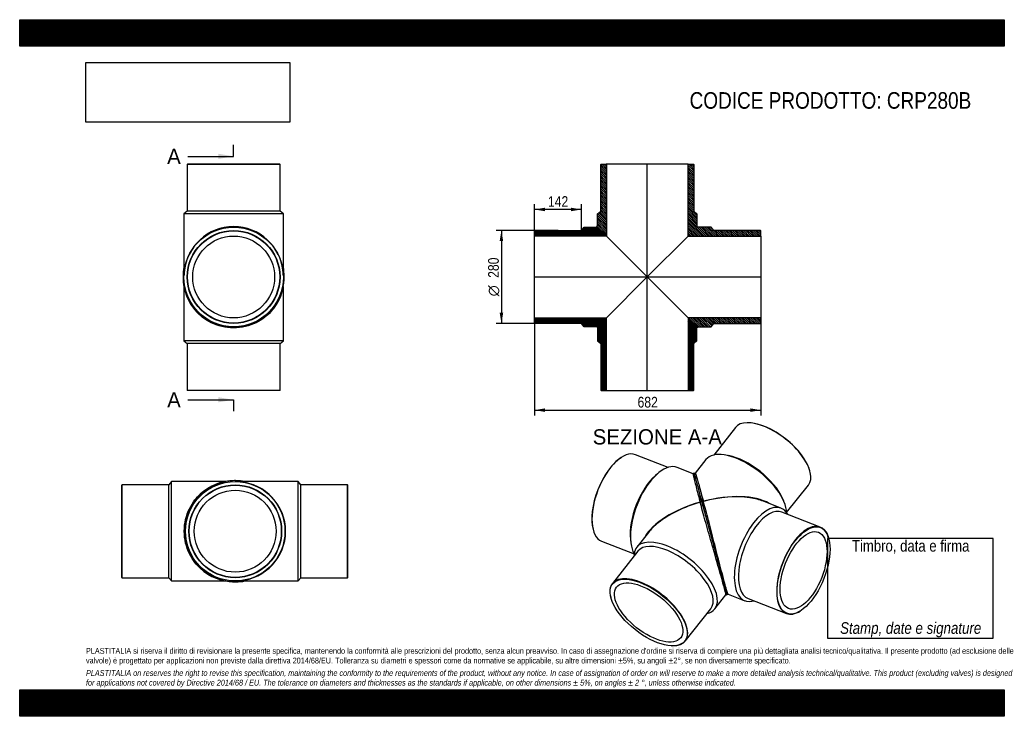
# Model space of a CAD drawing. Header units: millimetres. Extents: x 0 to 2970, y 0 to 2100.
import ezdxf
from ezdxf.enums import TextEntityAlignment as Align
from ezdxf.lldxf.tags import DXFTag

# ---------------------------------------------------------------- set-up
doc = ezdxf.new("R2010")
doc.units = ezdxf.units.MM
doc.header["$LTSCALE"] = 10
for name, color, linetype in [('CRP280B', 7, 'Continuous'), ('CRP280B_MIR', 7, 'Continuous'), ('Default', 7, 'Continuous'), ('DV4_Default', 7, 'Continuous')]:
    doc.layers.add(name, color=color, linetype=linetype)
doc.styles.add('SEACAD_Arial_Narrow', font='ARIALN.TTF')
doc.styles.add('SEACAD_Solid_Edge_ANSI', font='seans.ttf')
doc.styles.add('SEACAD_Solid_Edge_ANSI1_Symbols', font='semeca1.ttf')
tags = doc.linetypes.add('CENTER2', pattern=[28.575, 19.05, -3.175, 3.175, -3.175]).pattern_tags.tags
tags[10:11] = [DXFTag(74, 4), DXFTag(75, 0), DXFTag(340, '0'), DXFTag(46, 0.0), DXFTag(50, 0.0), DXFTag(44, 0.0), DXFTag(45, 0.0)]
tags[8:9] = [DXFTag(74, 4), DXFTag(75, 0), DXFTag(340, '0'), DXFTag(46, 0.0), DXFTag(50, 0.0), DXFTag(44, 0.0), DXFTag(45, 0.0)]
tags[6:7] = [DXFTag(74, 4), DXFTag(75, 0), DXFTag(340, '0'), DXFTag(46, 0.0), DXFTag(50, 0.0), DXFTag(44, 0.0), DXFTag(45, 0.0)]
tags[4:5] = [DXFTag(74, 4), DXFTag(75, 0), DXFTag(340, '0'), DXFTag(46, 0.0), DXFTag(50, 0.0), DXFTag(44, 0.0), DXFTag(45, 0.0)]
doc.dimstyles.new('Plastitalia', dxfattribs={"dimtxt": 32, "dimasz": 32, "dimexe": 16, "dimexo": 0, "dimgap": 8, "dimtad": 1, "dimdec": 0, "dimtxsty": 'SEACAD_Arial_Narrow', "dimblk1": '_SE_FILLED', "dimblk2": '_SE_FILLED', "dimsah": 1, "dimcen": 16, "dimadec": 0, "dimazin": 0, "dimtfac": 0.7, "dimtdec": 1, "dimtmove": 0, "dimatfit": 3, "dimfxl": 1, "dimtolj": 1, "dimarcsym": 0})
picture_1 = doc.add_image_def('image1.jpg', size_in_pixel=(4302, 1260))

# ---------------------------------------------------------------- blocks, each defined once
blk = doc.blocks.new('SE')
at = {"layer": 'CRP280B', "color": 7, "linetype": 'Continuous'}
for p, q in [((495.4, 1295.2), (495.4, 1132)), ((795.4, 1132), (795.4, 1295.4)), ((795.4, 1132), (495.4, 1132)), ((495.4, 1132), (505.4, 1124)), ((785.4, 1124), (795.4, 1132)), ((785.4, 1124), (505.4, 1124)), ((505.4, 1124), (505.4, 983)), ((785.4, 983), (785.4, 1124)), ((505.4, 983), (785.4, 983)), ((505.4, 983), (506.4, 982)), ((784.4, 982), (506.4, 982)), ((784.4, 982), (785.4, 983))]:
    blk.add_line(p, q, dxfattribs=at)
for centre, radius, start, end in [((646.1, 1324.6), 150.7, 142.9836, 153.1185), ((646.2, 1324.5), 150.9, 153.1184, 159.3506), ((645.4, 1323.3), 152.5, 179.6147, 180.2368), ((645.3, 1322.7), 152.5, 180.0018, 222.7782), ((645.4, 1322.7), 152.5, 317.0914, 359.999), ((645.4, 1323.3), 152.5, 359.7632, 1.5478)]:
    blk.add_arc(centre, radius, start, end, dxfattribs=at)
for centre, major_axis, start_param, end_param in [((495.4, 1322.7), (2.5, 0), 2.99622, 3.1424), ((795.4, 1322.7), (-2.5, 0), 3.140785, 3.309089)]:
    blk.add_ellipse(centre, major_axis=major_axis, ratio=0.707107, start_param=start_param, end_param=end_param, dxfattribs=at)
blk.add_open_spline([(757, 1218.8), (751.8, 1213.3), (746.2, 1208), (731.9, 1196.8), (722.9, 1191.2), (703.2, 1181.6), (692.4, 1177.7), (669.5, 1172.3), (657.4, 1170.9), (633.3, 1170.9), (621.2, 1172.3), (598.4, 1177.7), (587.5, 1181.6), (567.8, 1191.2), (558.8, 1196.8), (544.4, 1208.1), (538.7, 1213.4), (533.5, 1219)], degree=3, knots=[0.2636208, 0.2636208, 0.2636208, 0.2636208, 0.3125, 0.3125, 0.375, 0.375, 0.4375, 0.4375, 0.5, 0.5, 0.5625, 0.5625, 0.625, 0.625, 0.6875, 0.6875, 0.7371302, 0.7371302, 0.7371302, 0.7371302], dxfattribs=at)
at = {"layer": 'CRP280B_MIR', "color": 7, "linetype": 'Continuous'}
for p, q in [((506.4, 1664.5), (505.4, 1663.5)), ((785.4, 1663.5), (505.4, 1663.5)), ((505.4, 1663.5), (505.4, 1522.5)), ((784.4, 1664.5), (506.4, 1664.5)), ((785.4, 1663.5), (784.4, 1664.5)), ((785.4, 1522.5), (785.4, 1663.5)), ((505.4, 1522.5), (495.4, 1514.5)), ((785.4, 1522.5), (505.4, 1522.5)), ((795.4, 1514.5), (785.4, 1522.5)), ((795.4, 1514.5), (495.4, 1514.5)), ((495.4, 1514.5), (495.4, 1331.5)), ((795.4, 1331.5), (795.4, 1514.5)), ((495.4, 1328), (495.4, 1328)), ((495.4, 1328), (495.4, 1328)), ((795.3, 1328), (795.3, 1328)), ((795.3, 1328), (795.3, 1328))]:
    blk.add_line(p, q, dxfattribs=at)
for radius in [150, 140, 139, 123.4]:
    blk.add_circle((645.4, 1324.5), radius, dxfattribs=at)
for centre, radius, start, end in [((646.2, 1326.2), 153.3, 169.6843, 180.0044), ((644.5, 1326.3), 153.3, 359.9932, 10.3497), ((645.4, 1326.2), 152.5, 179.9997, 0.0003)]:
    blk.add_arc(centre, radius, start, end, dxfattribs=at)
for centre, major_axis, ratio, start_param, end_param in [((645.4, 1324.5), (0, -152), 0.986842, 1.657152, 4.626768), ((645.4, 1324.5), (0, -152), 0.986842, 4.626768, 4.688974), ((645.4, 1324.5), (0, -152), 0.986842, 1.594211, 1.657152), ((495.4, 1326.2), (2.5, 0), 0.707107, 1.554239, 3.140786), ((795.4, 1326.2), (-2.5, 0), 0.707107, 3.142399, 4.728946)]:
    blk.add_ellipse(centre, major_axis=major_axis, ratio=ratio, start_param=start_param, end_param=end_param, dxfattribs=at)
for points in [[(495.4, 1331.5), (495.4, 1330.4), (495.4, 1329.2), (495.4, 1328)], [(795.3, 1328), (795.3, 1329.2), (795.4, 1330.4), (795.4, 1331.5)]]:
    blk.add_open_spline(points, degree=3, dxfattribs=at)
blk = doc.blocks.new('SE1')
at = {"layer": 'CRP280B', "color": 7, "linetype": 'Continuous'}
for p, q in [((308.6, 697.9), (307.6, 696.9)), ((307.6, 418.9), (307.6, 696.9)), ((308.6, 697.9), (308.6, 417.9)), ((449.6, 697.9), (308.6, 697.9)), ((457.6, 707.9), (449.6, 697.9)), ((449.6, 417.9), (449.6, 697.9)), ((457.6, 407.9), (457.6, 707.9)), ((620.8, 707.9), (457.6, 707.9)), ((307.6, 418.9), (308.6, 417.9)), ((308.6, 417.9), (449.6, 417.9)), ((449.6, 417.9), (457.6, 407.9)), ((457.6, 407.9), (621, 407.9))]:
    blk.add_line(p, q, dxfattribs=at)
for centre, radius, start, end in [((648.3, 557.9), 152.5, 90.0018, 132.7782), ((648.9, 557.9), 152.5, 89.6147, 90.2368), ((650.1, 557), 150.9, 63.1184, 69.3506), ((650.2, 557.1), 150.7, 52.9836, 63.1185), ((648.3, 557.9), 152.5, 227.0914, 269.999), ((648.9, 557.9), 152.5, 269.7632, 271.5478)]:
    blk.add_arc(centre, radius, start, end, dxfattribs=at)
for centre, major_axis, start_param, end_param in [((648.3, 707.9), (0, -2.5), 2.99622, 3.1424), ((648.3, 407.9), (0, 2.5), 3.140785, 3.309089)]:
    blk.add_ellipse(centre, major_axis=major_axis, ratio=0.707107, start_param=start_param, end_param=end_param, dxfattribs=at)
blk.add_open_spline([(544.4, 446.3), (538.9, 451.4), (533.6, 457), (522.4, 471.3), (516.8, 480.3), (507.2, 500.1), (503.3, 510.9), (497.9, 533.7), (496.5, 545.8), (496.5, 569.9), (497.9, 582), (503.3, 604.9), (507.2, 615.7), (516.8, 635.4), (522.4, 644.4), (533.7, 658.8), (539, 664.5), (544.6, 669.7)], degree=3, knots=[0.2636208, 0.2636208, 0.2636208, 0.2636208, 0.3125, 0.3125, 0.375, 0.375, 0.4375, 0.4375, 0.5, 0.5, 0.5625, 0.5625, 0.625, 0.625, 0.6875, 0.6875, 0.7371302, 0.7371302, 0.7371302, 0.7371302], dxfattribs=at)
at = {"layer": 'CRP280B_MIR', "color": 7, "linetype": 'Continuous'}
for p, q in [((653.6, 707.8), (653.6, 707.8)), ((653.6, 707.8), (653.6, 707.8)), ((840.1, 707.9), (657.1, 707.9)), ((840.1, 407.9), (840.1, 707.9)), ((848.1, 697.9), (840.1, 707.9)), ((848.1, 417.9), (848.1, 697.9)), ((989.1, 697.9), (848.1, 697.9)), ((989.1, 417.9), (989.1, 697.9)), ((990.1, 696.9), (989.1, 697.9)), ((990.1, 418.9), (990.1, 696.9)), ((840.1, 407.9), (848.1, 417.9)), ((848.1, 417.9), (989.1, 417.9)), ((989.1, 417.9), (990.1, 418.9)), ((653.6, 407.9), (653.6, 407.9)), ((653.6, 407.9), (653.6, 407.9)), ((657.1, 407.9), (840.1, 407.9))]:
    blk.add_line(p, q, dxfattribs=at)
for radius in [150, 140, 139, 123.4]:
    blk.add_circle((650.1, 557.9), radius, dxfattribs=at)
for centre, radius, start, end in [((651.8, 557.9), 152.5, 89.9997, 270.0003), ((651.8, 557.1), 153.3, 79.6843, 90.0044), ((651.9, 558.7), 153.3, 269.9932, 280.3497)]:
    blk.add_arc(centre, radius, start, end, dxfattribs=at)
for centre, major_axis, ratio, start_param, end_param in [((651.8, 707.9), (0, -2.5), 0.707107, 1.554239, 3.140786), ((650.1, 557.9), (-152, 0), 0.986842, 4.626768, 4.688974), ((650.1, 557.9), (-152, 0), 0.986842, 1.657152, 4.626768), ((651.8, 407.9), (0, 2.5), 0.707107, 3.142399, 4.728946), ((650.1, 557.9), (-152, 0), 0.986842, 1.594211, 1.657152)]:
    blk.add_ellipse(centre, major_axis=major_axis, ratio=ratio, start_param=start_param, end_param=end_param, dxfattribs=at)
for points in [[(657.1, 707.9), (656, 707.9), (654.8, 707.8), (653.6, 707.8)], [(653.6, 407.9), (654.8, 407.9), (656, 407.9), (657.1, 407.9)]]:
    blk.add_open_spline(points, degree=3, dxfattribs=at)
blk = doc.blocks.new('SE2')
at = {"layer": 'CRP280B', "color": 7, "linetype": 'Continuous'}
for p, q in [((1815.7, 781), (1814.8, 780.5)), ((1955.6, 750.2), (1857.4, 788.6)), ((2031.1, 731.4), (1983.1, 750.2)), ((1923.7, 731), (1917.5, 725.5)), ((2037.4, 721.5), (2038, 719)), ((2040.1, 712.3), (2038.7, 717.3)), ((2049.9, 655.9), (2052.6, 645.8)), ((2052.6, 645.8), (2052.8, 644.9)), ((2052.6, 645.4), (2052.6, 645.4)), ((2061, 633.2), (2057.3, 647.1)), ((1729.6, 562.8), (1729.9, 561.8)), ((1896.5, 554.2), (1861.2, 509.5)), ((1755.4, 527.9), (1853.5, 489.5)), ((1842.3, 533.5), (1843.2, 525.3)), ((1864.7, 497.8), (1787.8, 400.3)), ((1782.9, 358.7), (1783.2, 357.7)), ((2096.7, 323.6), (2130.4, 366.3)), ((2007.5, 226.8), (2084.5, 324.3)), ((1967.1, 212.5), (1968.2, 212.4))]:
    blk.add_line(p, q, dxfattribs=at)
for centre, radius, start, end in [((-1275.3, -194), 3437, 15.375, 15.4346), ((47597.6, 12945.2), 47171.6, 195.05269, 195.09187), ((53371.7, 14401.5), 53125.6, 195.2094, 195.27156)]:
    blk.add_arc(centre, radius, start, end, dxfattribs=at)
for centre, major_axis, ratio, start_param, end_param in [((1806.4, 658.3), (-51, -130.4), 0.47604, 3.141593, 6.283185), ((1805.6, 658.6), (50.7, 129.4), 0.47604, 0.571993, 2.569599), ((1928.4, 610.5), (-54.7, -139.7), 0.47604, 3.141593, 5.915977), ((1921.9, 613.1), (-51, -130.4), 0.47604, 3.884778, 5.54), ((2084, 549.6), (40.2, -148.2), 0.001558, 3.140438, 3.831143), ((2084, 549.6), (206.5, 54.6), 0.471672, 1.598331, 2.717661), ((2084, 549.6), (205.8, 57.2), 0.471678, 1.592377, 2.303174), ((2055, 646.1), (2.41, 0.65), 0.671516, 0.002302, 3.160453), ((2084, 549.6), (-40.2, 148.2), 0.001558, 1.000909, 3.142747), ((2084, 549.6), (205.8, 57.2), 0.471678, -3.980011, -3.714469), ((1979, 416.6), (117.7, -93), 0.473626, 0, 3.508801), ((1974.6, 411), (109.9, -86.8), 0.473626, 0, 3.141593), ((1897.6, 313.6), (-109.9, 86.8), 0.473626, 2.573805, 6.283185), ((1897.6, 313.6), (-109.9, 86.8), 0.473626, 0, 0.567788), ((1979, 416.6), (117.7, -93), 0.473626, 5.915977, 6.283185)]:
    blk.add_ellipse(centre, major_axis=major_axis, ratio=ratio, start_param=start_param, end_param=end_param, dxfattribs=at)
for major_axis in [(109.1, -86.1), (96.8, -76.5)]:
    blk.add_ellipse((1897.1, 312.9), major_axis=major_axis, ratio=0.473626, dxfattribs=at)
for points, degree, knots in [([(2035, 730), (2035, 730.1), (2034.9, 730.4), (2034.6, 731), (2034.2, 731.6), (2033.6, 731.9), (2033.4, 732), (2032.9, 732.1), (2032.6, 732.1), (2032.3, 732.1), (2032, 732.1), (2031.6, 731.9), (2031.1, 731.7), (2030.9, 731.4), (2030.9, 731.4)], 3, [0.3671496, 0.3671496, 0.3671496, 0.3671496, 0.3836997, 0.5741018, 0.7479317, 0.8286587, 0.9002726, 0.925999, 0.9365872, 0.9459443, 0.9544012, 0.9658171, 0.9930146, 1, 1, 1, 1]), ([(2031, 731.5), (2030.9, 731.4), (2030.9, 731.1), (2031.3, 729.1), (2031.8, 726.5), (2033.5, 719.5), (2034.5, 715), (2037.1, 704.6), (2038.6, 698.6), (2042, 685.4), (2043.9, 678.1), (2048, 662.5), (2050.2, 654.2), (2052.6, 645.5)], 3, [0.6566907, 0.6566907, 0.6566907, 0.6566907, 0.6875, 0.6875, 0.75, 0.75, 0.8125, 0.8125, 0.875, 0.875, 0.9375, 0.9375, 1, 1, 1, 1]), ([(2130.4, 366.3), (2130.4, 366.3), (2130.4, 366.7), (2130, 368.9), (2129.3, 371.9), (2126.9, 381.2), (2125.2, 387.6), (2120.9, 403.2), (2118.4, 412.5), (2112.6, 432.8), (2109.5, 443.8), (2103, 466.4), (2099.7, 478.1), (2093.1, 501.3), (2089.8, 512.8), (2083.3, 535.6), (2080.1, 546.7), (2073.9, 568.4), (2071, 579), (2065.3, 599.3), (2062.5, 609.2), (2057.4, 627.9), (2054.9, 636.9), (2052.6, 645.4)], 3, [0.3454598, 0.3454598, 0.3454598, 0.3454598, 0.375, 0.375, 0.4375, 0.4375, 0.5, 0.5, 0.5625, 0.5625, 0.625, 0.625, 0.6875, 0.6875, 0.75, 0.75, 0.8125, 0.8125, 0.875, 0.875, 0.9375, 0.9375, 1, 1, 1, 1]), ([(2057.4, 646.8), (2058.9, 641.5), (2060.3, 636.1), (2060.8, 634.3), (2061.3, 632.5)], 2, [0, 0, 0, 0.125, 0.125, 0.1657399, 0.1657399, 0.1657399]), ([(2061.3, 632.5), (2062.3, 628.7), (2063.4, 624.9), (2066.5, 613.3), (2069.8, 601.1), (2073.1, 588.7), (2076.6, 575.9), (2078.4, 569.4), (2080.1, 562.8), (2081.9, 556.3), (2083.7, 549.7)], 2, [0.1657399, 0.1657399, 0.1657399, 0.25, 0.25, 0.5, 0.5, 0.75, 0.75, 0.875, 0.875, 1, 1, 1]), ([(2083.7, 549.7), (2086.7, 538.7), (2089.7, 527.7), (2092.7, 516.7), (2095.6, 505.9), (2098.5, 495), (2101.4, 484.6), (2104.2, 474), (2106.9, 464.1)], 2, [0, 0, 0, 0.25, 0.25, 0.5, 0.5, 0.75, 0.75, 1, 1, 1]), ([(2122.1, 408.5), (2123.7, 402.5), (2125.2, 397.2), (2126.6, 392), (2127.8, 387.8), (2128.6, 384.9), (2129.2, 382.5)], 2, [0, 0, 0, 0.0625, 0.0625, 0.125, 0.125, 0.1666667, 0.1666667, 0.1666667]), ([(2130.4, 366.3), (2130.5, 366.3), (2130.7, 366.3), (2131.1, 366.3), (2131.3, 366.4), (2131.5, 366.5), (2131.8, 366.7), (2132.2, 367), (2132.4, 367.2), (2132.6, 367.6), (2132.8, 368.3), (2132.8, 369), (2132.7, 369.5), (2132.7, 369.6)], 3, [0, 0, 0, 0, 0.0112254, 0.0230716, 0.0298577, 0.0374684, 0.0463208, 0.0686826, 0.1308884, 0.2061895, 0.3261348, 0.5452385, 0.5968817, 0.5968817, 0.5968817, 0.5968817])]:
    blk.add_open_spline(points, degree=degree, knots=knots, dxfattribs=at)
blk.add_open_spline([(2057.3, 647.1), (2055.4, 654.2), (2053.9, 659.6), (2052.8, 663.5)], degree=3, dxfattribs=at)
at = {"layer": 'CRP280B_MIR', "color": 7, "linetype": 'Continuous'}
for p, q in [((2159.2, 870.7), (2093.7, 787.7)), ((2199.6, 885), (2198.5, 885.1)), ((2070, 773.9), (2037.9, 733.3)), ((2138.4, 785.7), (2130.2, 787.2)), ((2035, 731.1), (2035.1, 730.5)), ((2035.1, 730.1), (2035.2, 729.7)), ((2035.9, 727.2), (2035.2, 729.7)), ((2035.9, 727.2), (2036.3, 725.5)), ((2037.4, 721.5), (2036.3, 725.5)), ((2037.4, 721.5), (2038, 719)), ((2383.8, 738.8), (2383.5, 739.8)), ((2041.7, 705.3), (2044.6, 694.4)), ((2313.4, 614.2), (2378.9, 697.2)), ((2062.1, 648.4), (2060, 656.2)), ((2304.5, 649.6), (2301.1, 657.2)), ((2062.3, 647.9), (2062.1, 648.4)), ((2062.3, 648), (2062.3, 648.1)), ((2296.3, 627.6), (2243.6, 648.3)), ((2414.7, 570.5), (2299.3, 615.7)), ((2440.5, 535.6), (2440.2, 536.6)), ((2133, 369.4), (2133.1, 369)), ((2136.6, 368), (2187, 348.2)), ((2197.2, 355), (2312.7, 309.8)), ((2354.4, 317.4), (2355.3, 318))]:
    blk.add_line(p, q, dxfattribs=at)
for centre, radius, start, end in [((2037.5, 730.9), 2.48, 74.2612, 168.1632), ((2087.1, 738.4), 52.4, 187.3084, 197.961), ((11388.5, 3213.2), 9677.4, 194.93569, 195.01986), ((47597.6, 12945.2), 47171.6, 195.05269, 195.09172), ((47597.6, 12945.2), 47171.6, 195.09172, 195.11255), ((2134.2, 370.2), 1.44, 212.9678, 231.7037), ((2135.3, 370.1), 2.49, 222.299, 303.1485)]:
    blk.add_arc(centre, radius, start, end, dxfattribs=at)
for centre, major_axis, ratio, start_param, end_param in [((2269.1, 783.9), (109.9, -86.8), 0.473626, 0, 3.141593), ((2269.6, 784.6), (-109.1, 86.1), 0.473626, 3.70938, 5.715398), ((2187.7, 680.9), (117.7, -93), 0.473626, 0.36323, 3.141593), ((2192.1, 686.5), (109.9, -86.8), 0.473626, 0.73719, 2.404403), ((2084, 549.6), (-205.8, -57.2), 0.471678, 3.565313, 4.68714), ((2084, 549.6), (-206.5, -54.6), 0.471672, 3.982834, 4.693094), ((2084, 549.6), (-206.5, -54.6), 0.471672, 3.714445, 3.982834), ((2059.9, 647.4), (2.41, 0.65), 0.671516, -0.014254, 3.143897), ((2241.7, 487.9), (54.7, 139.7), 0.47604, 0, 3.508801), ((2248.2, 485.4), (51, 130.4), 0.47604, 0, 3.141593), ((2241.7, 487.9), (54.7, 139.7), 0.47604, 5.915977, 6.283185), ((2363.7, 440.2), (-51, -130.4), 0.47604, 2.569599, 6.283185), ((2363.7, 440.2), (-51, -130.4), 0.47604, 0, 0.571993)]:
    blk.add_ellipse(centre, major_axis=major_axis, ratio=ratio, start_param=start_param, end_param=end_param, dxfattribs=at)
for major_axis in [(50.7, 129.4), (45, 114.9)]:
    blk.add_ellipse((2364.5, 439.8), major_axis=major_axis, ratio=0.47604, dxfattribs=at)
for points, knots in [([(2035.1, 730.1), (2035.1, 730.3), (2035.1, 730.3), (2035.1, 730.2), (2035.1, 730.1), (2035.2, 729.9)], [0, 0, 0, 0, 0.5, 0.5, 0.9467039, 0.9467039, 0.9467039, 0.9467039]), ([(2038, 733.4), (2038, 733.4), (2038.2, 733.1), (2038.9, 731.1), (2039.6, 728.6), (2041.7, 721.7), (2043, 717.3), (2046, 707), (2047.7, 701.1), (2051.4, 687.9), (2053.4, 680.7), (2057.6, 665.2), (2059.9, 656.9), (2062.3, 648.1)], [0.654572, 0.654572, 0.654572, 0.654572, 0.6875, 0.6875, 0.75, 0.75, 0.8125, 0.8125, 0.875, 0.875, 0.9375, 0.9375, 1, 1, 1, 1]), ([(2057.4, 646.8), (2057.5, 646.4), (2057.8, 645.6), (2058.1, 644.4), (2058.4, 643.3), (2058.7, 642.1), (2059, 640.9), (2059.4, 639.7), (2059.7, 638.5), (2060, 637.2), (2060.5, 635.5), (2060.8, 634.2), (2061.1, 633.4)], [0, 0, 0, 0, 0.0138297, 0.0276762, 0.0415388, 0.0554171, 0.0693104, 0.0832182, 0.09714, 0.1110752, 0.1250234, 0.1552632, 0.1552632, 0.1552632, 0.1552632]), ([(2061.1, 633.4), (2061.2, 632.8), (2062, 630), (2063.7, 623.4), (2066.5, 613.3), (2069, 604.2), (2071.2, 596), (2072.8, 590), (2074.7, 582.8), (2076.1, 577.7), (2077.3, 573.5), (2078, 570.9), (2078.7, 568.3), (2079.4, 565.6), (2080.1, 563), (2080.8, 560.3), (2081.5, 557.7), (2082.3, 555), (2083, 552.3), (2083.5, 550.6), (2083.7, 549.7)], [0.1552632, 0.1552632, 0.1552632, 0.1552632, 0.1728883, 0.2500335, 0.3749025, 0.5000081, 0.5353067, 0.6250155, 0.6792923, 0.750019, 0.7752325, 0.8004059, 0.8255362, 0.8506204, 0.8756556, 0.900639, 0.9255678, 0.9504393, 0.9752509, 1, 1, 1, 1]), ([(2136.6, 368), (2136.5, 368), (2136.3, 368.3), (2135.5, 370.4), (2134.6, 373.3), (2131.8, 382.6), (2130, 388.9), (2125.8, 404.6), (2123.3, 413.8), (2117.9, 434.2), (2115, 445.3), (2109.1, 468.1), (2106.1, 479.8), (2100.1, 503.2), (2097.1, 514.8), (2091.2, 537.7), (2088.3, 549), (2082.7, 570.8), (2079.9, 581.4), (2074.6, 601.9), (2072, 611.7), (2067, 630.4), (2064.7, 639.2), (2062.4, 647.5)], [0.3461319, 0.3461319, 0.3461319, 0.3461319, 0.375, 0.375, 0.4375, 0.4375, 0.5, 0.5, 0.5625, 0.5625, 0.625, 0.625, 0.6875, 0.6875, 0.75, 0.75, 0.8125, 0.8125, 0.875, 0.875, 0.9375, 0.9375, 0.9987357, 0.9987357, 0.9987357, 0.9987357]), ([(2083.7, 549.7), (2086.9, 538.1), (2090, 526.3), (2094.8, 508.9), (2096.3, 503.1), (2099.5, 491.7), (2101, 486), (2104, 474.9), (2105.5, 469.4), (2106.9, 464.1), (2106.9, 464.1), (2106.9, 464.1)], [0, 0, 0, 0, 0.397795, 0.397795, 0.598526, 0.598526, 0.799258, 0.799258, 0.999989, 0.999989, 1, 1, 1, 1]), ([(2106.9, 464.1), (2108.4, 458.8), (2109.8, 453.6), (2112.5, 443.6), (2113.9, 438.7), (2116.4, 429.3), (2117.6, 424.9), (2119.9, 416.4), (2121.1, 412.3), (2122.1, 408.5), (2122.1, 408.5), (2122.1, 408.5)], [0, 0, 0, 0, 0.249989, 0.249989, 0.499992, 0.499992, 0.749994, 0.749994, 0.999997, 0.999997, 1, 1, 1, 1]), ([(2122.1, 408.5), (2123.1, 404.7), (2124.1, 401.2), (2125.9, 394.6), (2126.7, 391.5), (2128.1, 386.5), (2128.7, 384.4), (2129.2, 382.5)], [0, 0, 0, 0, 0.0588228, 0.0588228, 0.1176464, 0.1176464, 0.1666533, 0.1666533, 0.1666533, 0.1666533]), ([(2129.2, 382.5), (2129.3, 382.1), (2129.4, 381.7), (2130.1, 379.2), (2130.7, 377.3), (2131.5, 374.1), (2131.9, 372.8), (2132.5, 370.8), (2132.6, 370.2), (2132.9, 369.4), (2132.9, 369.3), (2132.8, 369.6), (2132.8, 369.7), (2132.8, 369.8)], [0.1666533, 0.1666533, 0.1666533, 0.1666533, 0.1764699, 0.1764699, 0.2352935, 0.2352935, 0.2941171, 0.2941171, 0.3529407, 0.3529407, 0.4117642, 0.4117642, 0.4275199, 0.4275199, 0.4275199, 0.4275199]), ([(2129.5, 381.7), (2129.6, 381.5), (2130, 380), (2130.8, 377.1), (2131.8, 373.8), (2132.6, 371.2), (2133.2, 369.3), (2133.6, 368.2), (2133.7, 368.2), (2133.7, 368.2)], [0, 0, 0, 0, 0.0213619, 0.1562244, 0.3193996, 0.4614788, 0.6215043, 0.8006057, 0.9604246, 0.9604246, 0.9604246, 0.9604246])]:
    blk.add_open_spline(points, degree=3, knots=knots, dxfattribs=at)
for points in [[(2052.9, 663.7), (2054, 659.7), (2055.5, 654.2), (2057.4, 647.2)], [(2057.4, 647.2), (2059.5, 639.4), (2060.7, 634.9), (2061, 633.7)]]:
    blk.add_open_spline(points, degree=3, dxfattribs=at)
blk = doc.blocks.new('SE4')
at = {"color": 7, "linetype": 'Continuous', "style": 'SEACAD_Solid_Edge_ANSI'}
blk.add_text('A', height=46, dxfattribs=at).set_placement((444.8, 1711.1), align=Align.TOP_LEFT)
blk = doc.blocks.new('SE5')
at = {"color": 7, "linetype": 'Continuous', "style": 'SEACAD_Solid_Edge_ANSI'}
blk.add_text('A', height=46, dxfattribs=at).set_placement((444.8, 977.1), align=Align.TOP_LEFT)
blk = doc.blocks.new('SEANNOT_GROUP')
at = {"linetype": 'Continuous'}
blk.add_hatch(color=7, dxfattribs=at).paths.add_polyline_path([(599.4, 1680.4), (645.4, 1688.1), (599.4, 1695.7)])
at = {"color": 7, "linetype": 'Continuous'}
blk.add_lwpolyline([(507.4, 1688.1), (645.4, 1688.1)], dxfattribs=at)
blk = doc.blocks.new('SEANNOT_GROUP1')
at = {"linetype": 'Continuous'}
blk.add_hatch(color=7, dxfattribs=at).paths.add_polyline_path([(599.4, 946.5), (645.4, 954.1), (599.4, 961.8)])
at = {"color": 7, "linetype": 'Continuous'}
blk.add_lwpolyline([(507.4, 954.1), (645.4, 954.1)], dxfattribs=at)
blk = doc.blocks.new('SE3')
at = {"layer": 'Default', "color": 7, "linetype": 'CENTER2'}
for p, q in [((645.4, 1688.1), (645.4, 1722.6)), ((645.4, 954.1), (645.4, 919.6))]:
    blk.add_line(p, q, dxfattribs=at)
at = {"layer": 'Default', "color": 7, "linetype": 'CENTER2', "const_width": 0.0001}
blk.add_lwpolyline([(645.4, 1688.1), (645.4, 954.1)], dxfattribs=at)
at = {"layer": 'Default'}
for name in ['SE4', 'SEANNOT_GROUP', 'SE5', 'SEANNOT_GROUP1']:
    blk.add_blockref(name, (0, 0), dxfattribs=at)
blk = doc.blocks.new('SE6')
at = {"layer": 'CRP280B', "linetype": 'Continuous'}
h = blk.add_hatch(dxfattribs=at)
h.set_pattern_fill('LINE', scale=0.629921, angle=45, style=0)
edge = h.paths.add_edge_path()
edge.add_line((1553, 1463.5), (1553, 1447.9))
edge.add_line((1553, 1447.9), (1769.6, 1447.9))
edge.add_line((1769.6, 1447.9), (1742.4, 1475.1))
edge.add_spline(control_points=[(1742.4, 1475.1), (1742.3, 1475.2), (1742.1, 1475.3), (1741.8, 1475.5), (1741.6, 1475.6), (1741.3, 1475.7), (1741.1, 1475.8), (1740.7, 1475.8), (1740.5, 1475.8), (1740.1, 1475.7), (1739.9, 1475.7), (1739.6, 1475.5), (1739.4, 1475.4), (1739.1, 1475.2), (1738.9, 1475.1), (1738.7, 1474.8), (1738.6, 1474.6), (1738.5, 1474.5)], knot_values=[0, 0, 0, 0, 0.125, 0.125, 0.25, 0.25, 0.375, 0.375, 0.5, 0.5, 0.625, 0.625, 0.75, 0.75, 0.875, 0.875, 1, 1, 1, 1], degree=3, periodic=0)
edge.add_line((1738.5, 1474.5), (1703, 1474.5))
edge.add_line((1703, 1474.5), (1695, 1464.5))
edge.add_line((1695, 1464.5), (1554, 1464.5))
edge.add_line((1554, 1464.5), (1553, 1463.5))
h = blk.add_hatch(dxfattribs=at)
h.set_pattern_fill('LINE', scale=0.629921, angle=45, style=0)
edge = h.paths.add_edge_path()
edge.add_line((1695, 1184.5), (1703, 1174.5))
edge.add_line((1703, 1174.5), (1741, 1174.5))
edge.add_arc((1741, 1172.5), 2, 0, 90, ccw=False)
edge.add_line((1743, 1172.5), (1743, 1132))
edge.add_line((1743, 1132), (1753, 1124))
edge.add_line((1753, 1124), (1753, 983))
edge.add_line((1753, 983), (1754, 982))
edge.add_line((1754, 982), (1769.6, 982))
edge.add_line((1769.6, 982), (1769.6, 1201.1))
edge.add_line((1769.6, 1201.1), (1553, 1201.1))
edge.add_line((1553, 1201.1), (1553, 1185.5))
edge.add_line((1553, 1185.5), (1554, 1184.5))
edge.add_line((1554, 1184.5), (1695, 1184.5))
h = blk.add_hatch(dxfattribs=at)
h.set_pattern_fill('LINE', scale=0.629921, angle=45, style=0)
edge = h.paths.add_edge_path()
edge.add_line((2033, 983), (2033, 1124))
edge.add_line((2033, 1124), (2043, 1132))
edge.add_line((2043, 1132), (2043, 1170.9))
edge.add_spline(control_points=[(2043, 1170.9), (2043.9, 1171.8), (2044.2, 1173.3), (2043, 1174.5)], knot_values=[0.75, 0.75, 0.75, 0.75, 1, 1, 1, 1], weights=[1, 0.666666, 0.5, 0.5], degree=3, periodic=0)
edge.add_line((2043, 1174.5), (2016.4, 1201.1))
edge.add_line((2016.4, 1201.1), (2016.4, 982))
edge.add_line((2016.4, 982), (2032, 982))
edge.add_line((2032, 982), (2033, 983))
at = {"layer": 'CRP280B_MIR', "linetype": 'Continuous'}
h = blk.add_hatch(dxfattribs=at)
h.set_pattern_fill('LINE', scale=1.259843, angle=135, style=0)
edge = h.paths.add_edge_path()
edge.add_line((1753, 1663.5), (1753, 1522.5))
edge.add_line((1753, 1522.5), (1743, 1514.5))
edge.add_line((1743, 1514.5), (1743, 1479))
edge.add_spline(control_points=[(1743, 1479), (1742.8, 1478.9), (1742.7, 1478.8), (1742.4, 1478.6), (1742.3, 1478.4), (1742, 1478.1), (1741.9, 1477.9), (1741.8, 1477.6), (1741.8, 1477.4), (1741.7, 1477), (1741.7, 1476.8), (1741.7, 1476.4), (1741.8, 1476.2), (1741.9, 1475.9), (1742, 1475.7), (1742.2, 1475.3), (1742.3, 1475.2), (1742.4, 1475.1)], knot_values=[0, 0, 0, 0, 0.125, 0.125, 0.25, 0.25, 0.375, 0.375, 0.5, 0.5, 0.625, 0.625, 0.75, 0.75, 0.875, 0.875, 1, 1, 1, 1], degree=3, periodic=0)
edge.add_line((1742.4, 1475.1), (1769.6, 1447.9))
edge.add_line((1769.6, 1447.9), (1769.6, 1664.5))
edge.add_line((1769.6, 1664.5), (1754, 1664.5))
edge.add_line((1754, 1664.5), (1753, 1663.5))
h = blk.add_hatch(dxfattribs=at)
h.set_pattern_fill('LINE', scale=1.259843, angle=135, style=0)
edge = h.paths.add_edge_path()
edge.add_line((2033, 1663.5), (2032, 1664.5))
edge.add_line((2032, 1664.5), (2016.4, 1664.5))
edge.add_line((2016.4, 1664.5), (2016.4, 1447.9))
edge.add_line((2016.4, 1447.9), (2235.5, 1447.9))
edge.add_line((2235.5, 1447.9), (2235.5, 1463.5))
edge.add_line((2235.5, 1463.5), (2234.5, 1464.5))
edge.add_line((2234.5, 1464.5), (2093.5, 1464.5))
edge.add_line((2093.5, 1464.5), (2085.5, 1474.5))
edge.add_line((2085.5, 1474.5), (2045, 1474.5))
edge.add_arc((2045, 1476.5), 2, 180, 270, ccw=False)
edge.add_line((2043, 1476.5), (2043, 1514.5))
edge.add_line((2043, 1514.5), (2033, 1522.5))
edge.add_line((2033, 1522.5), (2033, 1663.5))
h = blk.add_hatch(dxfattribs=at)
h.set_pattern_fill('LINE', scale=1.259843, angle=135, style=0)
edge = h.paths.add_edge_path()
edge.add_line((2235.5, 1185.5), (2235.5, 1201.1))
edge.add_line((2235.5, 1201.1), (2016.4, 1201.1))
edge.add_line((2016.4, 1201.1), (2043, 1174.5))
edge.add_spline(control_points=[(2043, 1174.5), (2044.2, 1173.3), (2045.7, 1173.6), (2046.6, 1174.5)], knot_values=[0.75, 0.75, 0.75, 0.75, 1, 1, 1, 1], weights=[0.5, 0.5, 0.666666, 1], degree=3, periodic=0)
edge.add_line((2046.6, 1174.5), (2085.5, 1174.5))
edge.add_line((2085.5, 1174.5), (2093.5, 1184.5))
edge.add_line((2093.5, 1184.5), (2234.5, 1184.5))
edge.add_line((2234.5, 1184.5), (2235.5, 1185.5))
at = {"layer": 'CRP280B', "color": 7, "linetype": 'Continuous'}
for p, q in [((1553, 1463.5), (1554, 1464.5)), ((1553, 1447.9), (1553, 1463.5)), ((1554, 1464.5), (1695, 1464.5)), ((1695, 1464.5), (1703, 1474.5)), ((1703, 1474.5), (1738.5, 1474.5)), ((1742.4, 1475.1), (1769.6, 1447.9)), ((1553, 1201.1), (1553, 1447.9)), ((1769.6, 1447.9), (1553, 1447.9)), ((1893, 1324.5), (1769.6, 1447.9)), ((1769.6, 1201.1), (1893, 1324.5)), ((1893, 1324.5), (2016.4, 1201.1)), ((1553, 1185.5), (1553, 1201.1)), ((1553, 1201.1), (1769.6, 1201.1)), ((1769.6, 982), (1769.6, 1201.1)), ((2016.4, 1201.1), (2016.4, 982)), ((2016.4, 1201.1), (2043, 1174.5)), ((1554, 1184.5), (1553, 1185.5)), ((1695, 1184.5), (1554, 1184.5)), ((1703, 1174.5), (1695, 1184.5)), ((1741, 1174.5), (1703, 1174.5)), ((1743, 1172.5), (1743, 1132)), ((2043, 1132), (2043, 1170.9)), ((1743, 1132), (1753, 1124)), ((2033, 1124), (2043, 1132)), ((1753, 1124), (1753, 983)), ((2033, 983), (2033, 1124)), ((1754, 982), (1753, 983)), ((1754, 982), (1769.6, 982)), ((1769.6, 982), (2016.4, 982)), ((2016.4, 982), (2032, 982)), ((2033, 983), (2032, 982))]:
    blk.add_line(p, q, dxfattribs=at)
blk.add_arc((1741, 1172.5), 2, 0, 90, dxfattribs=at)
blk.add_open_spline([(1738.5, 1474.5), (1738.6, 1474.6), (1738.7, 1474.8), (1738.9, 1475.1), (1739.1, 1475.2), (1739.4, 1475.4), (1739.6, 1475.5), (1739.9, 1475.7), (1740.1, 1475.7), (1740.5, 1475.8), (1740.7, 1475.8), (1741.1, 1475.8), (1741.3, 1475.7), (1741.6, 1475.6), (1741.8, 1475.5), (1742.1, 1475.3), (1742.3, 1475.2), (1742.4, 1475.1)], degree=3, knots=[0, 0, 0, 0, 0.125, 0.125, 0.25, 0.25, 0.375, 0.375, 0.5, 0.5, 0.625, 0.625, 0.75, 0.75, 0.875, 0.875, 1, 1, 1, 1], dxfattribs=at)
blk.add_rational_spline([(2043, 1174.5), (2044.2, 1173.3), (2043.9, 1171.8), (2043, 1170.9)], [0.5, 0.499999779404, 0.666666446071, 1], degree=3, dxfattribs=at)
at = {"layer": 'CRP280B_MIR', "color": 7, "linetype": 'Continuous'}
for p, q in [((1753, 1663.5), (1754, 1664.5)), ((1753, 1522.5), (1753, 1663.5)), ((1754, 1664.5), (1769.6, 1664.5)), ((2016.4, 1664.5), (1769.6, 1664.5)), ((1769.6, 1664.5), (1769.6, 1447.9)), ((2016.4, 1664.5), (2032, 1664.5)), ((2016.4, 1447.9), (2016.4, 1664.5)), ((2032, 1664.5), (2033, 1663.5)), ((2033, 1663.5), (2033, 1522.5)), ((1743, 1514.5), (1753, 1522.5)), ((2033, 1522.5), (2043, 1514.5)), ((1743, 1479), (1743, 1514.5)), ((2043, 1514.5), (2043, 1476.5)), ((1769.6, 1447.9), (1742.4, 1475.1)), ((2085.5, 1474.5), (2045, 1474.5)), ((2093.5, 1464.5), (2085.5, 1474.5)), ((2234.5, 1464.5), (2093.5, 1464.5)), ((2234.5, 1464.5), (2235.5, 1463.5)), ((2235.5, 1447.9), (2235.5, 1463.5)), ((1893, 1324.5), (1769.6, 1447.9)), ((2016.4, 1447.9), (1893, 1324.5)), ((2016.4, 1447.9), (2235.5, 1447.9)), ((2235.5, 1447.9), (2235.5, 1201.1)), ((1893, 1324.5), (2016.4, 1201.1)), ((2235.5, 1201.1), (2016.4, 1201.1)), ((2043, 1174.5), (2016.4, 1201.1)), ((2235.5, 1185.5), (2235.5, 1201.1)), ((2046.6, 1174.5), (2085.5, 1174.5)), ((2085.5, 1174.5), (2093.5, 1184.5)), ((2093.5, 1184.5), (2234.5, 1184.5)), ((2235.5, 1185.5), (2234.5, 1184.5))]:
    blk.add_line(p, q, dxfattribs=at)
blk.add_arc((2045, 1476.5), 2, 180, 270, dxfattribs=at)
blk.add_open_spline([(1742.4, 1475.1), (1742.3, 1475.2), (1742.2, 1475.3), (1742, 1475.7), (1741.9, 1475.9), (1741.8, 1476.2), (1741.7, 1476.4), (1741.7, 1476.8), (1741.7, 1477), (1741.8, 1477.4), (1741.8, 1477.6), (1741.9, 1477.9), (1742, 1478.1), (1742.3, 1478.4), (1742.4, 1478.6), (1742.7, 1478.8), (1742.8, 1478.9), (1743, 1479)], degree=3, knots=[0, 0, 0, 0, 0.125, 0.125, 0.25, 0.25, 0.375, 0.375, 0.5, 0.5, 0.625, 0.625, 0.75, 0.75, 0.875, 0.875, 1, 1, 1, 1], dxfattribs=at)
blk.add_rational_spline([(2046.6, 1174.5), (2045.7, 1173.6), (2044.2, 1173.3), (2043, 1174.5)], [1, 0.666666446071, 0.499999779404, 0.5], degree=3, dxfattribs=at)
at = {"layer": 'DV4_Default', "color": 7, "linetype": 'CENTER2'}
for p, q in [((1893, 980.2), (1893, 1666.2)), ((1551.3, 1324.5), (2237.3, 1324.5))]:
    blk.add_line(p, q, dxfattribs=at)
blk = doc.blocks.new('DMBLK25')
at = {"layer": 'Default', "linetype": 'Continuous'}
for points in [[(1585, 1533.2), (1553, 1527.9), (1585, 1522.6)], [(1663, 1533.2), (1663, 1522.6), (1695, 1527.9)]]:
    blk.add_hatch(color=7, dxfattribs=at).paths.add_polyline_path(points)
at = {"layer": 'Default', "color": 7, "linetype": 'Continuous'}
for p, q in [((1553, 1447.9), (1553, 1543.9)), ((1695, 1527.9), (1553, 1527.9)), ((1695, 1464.5), (1695, 1543.9))]:
    blk.add_line(p, q, dxfattribs=at)
at = {"layer": 'Default', "color": 7, "linetype": 'Continuous', "style": 'SEACAD_Arial_Narrow'}
blk.add_text('142', height=32, dxfattribs=at).set_placement((1593.5, 1567.9), align=Align.TOP_LEFT)
blk = doc.blocks.new('_SE_FILLED')
at = {"color": 0}
blk.add_line((0, 0), (-1, 0), dxfattribs=at)
blk.add_solid([(0, 0), (-1, -0.1665), (-1, 0.1665), (0, 0)], dxfattribs=at)
blk = doc.blocks.new('GDimGGroup')
at = {"layer": 'Default', "linetype": 'Continuous'}
for points in [[(1447.8, 1432.5), (1458.4, 1432.5), (1453.1, 1464.5)], [(1447.8, 1216.5), (1453.1, 1184.5), (1458.4, 1216.5)]]:
    blk.add_hatch(color=7, dxfattribs=at).paths.add_polyline_path(points)
at = {"layer": 'Default', "color": 7, "linetype": 'Continuous'}
for p, q in [((1624.5, 1464.5), (1437.1, 1464.5)), ((1453.1, 1464.5), (1453.1, 1184.5)), ((1624.5, 1184.5), (1437.1, 1184.5))]:
    blk.add_line(p, q, dxfattribs=at)
for s, style, p in [('280', 'SEACAD_Arial_Narrow', (1413.1, 1321.8)), ('O', 'SEACAD_Solid_Edge_ANSI1_Symbols', (1413.1, 1266.1))]:
    blk.add_text(s, height=32, rotation=90, dxfattribs=dict(at, style=style)).set_placement(p, align=Align.TOP_LEFT)
blk = doc.blocks.new('DMBLK26')
at = {"layer": 'Default', "linetype": 'Continuous'}
for points in [[(1585, 917.6), (1585, 928.3), (1553, 923)], [(2203.5, 917.6), (2235.5, 923), (2203.5, 928.3)]]:
    blk.add_hatch(color=7, dxfattribs=at).paths.add_polyline_path(points)
at = {"layer": 'Default', "color": 7, "linetype": 'Continuous'}
for p, q in [((1553, 1201.1), (1553, 907)), ((2235.5, 1201.1), (2235.5, 907)), ((1553, 923), (2235.5, 923))]:
    blk.add_line(p, q, dxfattribs=at)
at = {"layer": 'Default', "color": 7, "linetype": 'Continuous', "style": 'SEACAD_Arial_Narrow'}
blk.add_text('682', height=32, dxfattribs=at).set_placement((1863.7, 963), align=Align.TOP_LEFT)

msp = doc.modelspace()

# ---------------------------------------------------------------- hatches: boundary and pattern name
at = {"layer": 'Default', "linetype": 'Continuous'}
h = msp.add_hatch(dxfattribs=at)
h.set_pattern_fill('LINE', scale=0.629921, angle=45, style=0)
h.paths.add_polyline_path([(2970, 2020), (2970, 2100), (0, 2100), (0, 2020)])
for points in [[(2970, 2020), (2970, 2100), (0, 2100), (0, 2020)], [(2970, 0), (2970, 80), (0, 80), (0, 0)]]:
    msp.add_hatch(color=7, dxfattribs=at).paths.add_polyline_path(points)
h = msp.add_hatch(dxfattribs=at)
h.set_pattern_fill('LINE', scale=0.629921, angle=45, style=0)
h.paths.add_polyline_path([(2970, 0), (2970, 80), (0, 80), (0, 0)])

# ---------------------------------------------------------------- linework, layer by layer
at = {"layer": 'Default', "color": 7, "linetype": 'Continuous'}
for p, q in [((0, 2100), (2970, 2100)), ((0, 2020), (0, 2100)), ((2970, 2100), (2970, 2020)), ((2970, 2020), (0, 2020)), ((2936.3, 535.8), (2436.3, 535.8)), ((2436.3, 535.8), (2436.3, 235.8)), ((2936.3, 235.8), (2936.3, 535.8)), ((2436.3, 235.8), (2936.3, 235.8)), ((0, 80), (2970, 80)), ((0, 0), (0, 80)), ((2970, 80), (2970, 0)), ((2970, 0), (0, 0))]:
    msp.add_line(p, q, dxfattribs=at)

# ---------------------------------------------------------------- block references
at = {"layer": 'Default'}
for name in ['SE3', 'SE', 'SE6', 'GDimGGroup', 'SE2', 'SE1']:
    msp.add_blockref(name, (0, 0), dxfattribs=at)

# ---------------------------------------------------------------- texts
at = {"layer": 'Default', "color": 7, "linetype": 'Continuous', "style": 'SEACAD_Solid_Edge_ANSI'}
msp.add_text('SEZIONE A-A', height=46, dxfattribs=at).set_placement((1728.4, 865.4), align=Align.TOP_LEFT)
at = {"layer": 'Default'}
for s, insert, char_height, width, attachment_point in [('{\\fArial Narrow|b0||i0||c0|p34;\\C7;\\H50.;\\W1.;CODICE PRODOTTO: CRP280B}', (2020.7, 1881.6), 50, 851.614, 1), ('{\\fArial Narrow|b0||i0||c0|p34;\\C7;\\H34.57222222;\\W1.;\\T1.;Timbro, data e firma}', (2687.6, 510.6), 34.572, 523.475, 5), ('{\\fArial Narrow|b0||i0||c0|p34;\\C7;\\H35.;\\W1.;\\P}{\\fArial Narrow|b0||i1||c0|p34;\\C7;\\H35.;\\W1.;Stamp, date e signature}', (2687.6, 290), 35, 556.636, 5), ("{\\fArial Narrow|b0||i0||c0|p34;\\C7;\\H17.5;\\W1.;PLASTITALIA si riserva il diritto di revisionare la presente specifica, mantenendo la conformità alle prescrizioni del prodotto, senza alcun preavviso. In caso di assegnazione d'ordine si riserva di compiere una più dettagliata analisi tecnico/qualitativa. Il presente prodotto (ad esclusione delle \\P}{\\fArial Narrow|b0||i0||c0|p34;\\C7;\\H17.5;\\W1.;valvole) è progettato per applicazioni non previste dalla direttiva 2014/68/EU. Tolleranza su diametri e spessori come da normative se applicabile, su altre dimensioni ±5%, su angoli ±2°, se non diversamente specificato.\\P}{\\fArial Narrow|b0||i0||c0|p34;\\C7;\\H5.;\\W1.;   \\P}{\\fArial Narrow|b0||i1||c0|p34;\\C7;\\H17.5;\\W1.;PLASTITALIA on reserves the right to revise this specification, maintaining the conformity to the requirements of the product, without any notice. In case of assignation of order on will reserve to make a more detailed analysis technical/qualitative. This product (excluding valves) is designed \\P}{\\fArial Narrow|b0||i1||c0|p34;\\C7;\\H17.5;\\W1.;for applications not covered by Directive 2014/68 / EU. The tolerance on diameters and thicknesses as the standards if applicable, on other dimensions ± 5%, on angles ± 2 °, unless otherwise indicated.\\P}", (200, 206), 17.5, 2570, 1)]:
    msp.add_mtext(s, dxfattribs=dict(at, insert=insert, char_height=char_height, width=width, attachment_point=attachment_point))

# ---------------------------------------------------------------- dimensions: what is measured, and where the dimension line sits
at = {"layer": 'Default', "color": 7, "linetype": 'Continuous'}
dim = msp.add_linear_dim(base=(1553, 1527.9), p1=(1695, 1464.5), p2=(1553, 1447.9), text='\\A1;<>', dimstyle='Plastitalia', dxfattribs=at)
dim.commit()
dim.dimension.update_dxf_attribs({"geometry": 'DMBLK25', "text_midpoint": (1624, 1527.9), "dimtype": 160})
dim = msp.add_linear_dim(base=(1553.0178541, 922.9729093), p1=(1553.0178541, 1447.8659771), p2=(2235.5178541, 1447.8659771), angle=0, text='\\A1;<>', dimstyle='Plastitalia', dxfattribs=at)
dim.commit()
dim.dimension.update_dxf_attribs({"geometry": 'DMBLK26', "text_midpoint": (1894.2678565, 922.9729093), "dimtype": 161})

# ---------------------------------------------------------------- pictures from other files: only their frames are drawn
image = msp.add_image(picture_1, insert=(200, 1791), size_in_units=(614.6, 180))
image.dxf.flags = 7

doc.saveas('drawing.dxf')
